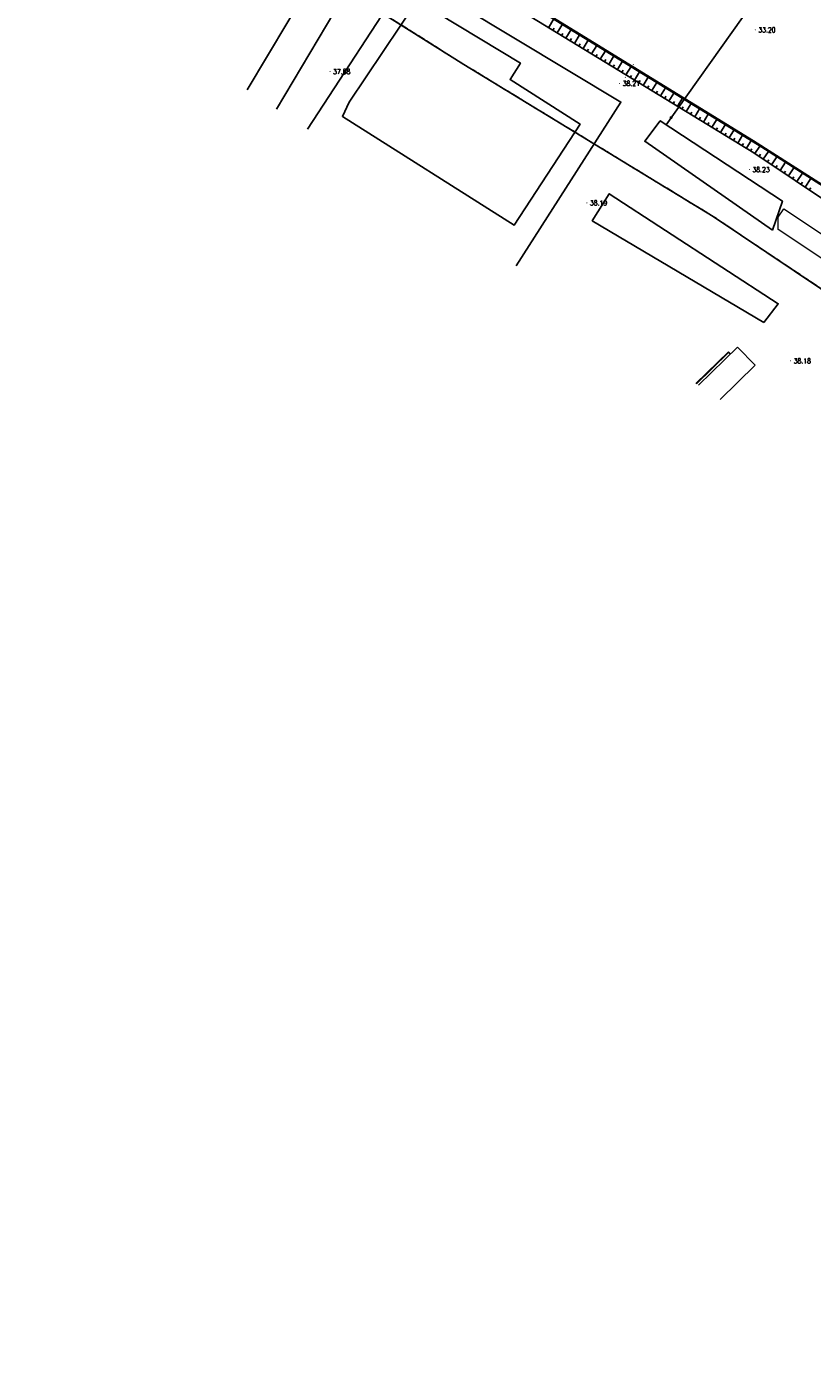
# Model space of a CAD drawing. Extents: x 39508475 to 39522402, y 3783947 to 3795549.
# Tile 170 of 256: x 39519202 to 39519513, y 3789493 to 3790025. Entities that reach past the tile are written whole.
import ezdxf
from ezdxf.enums import TextEntityAlignment as Align

# ---------------------------------------------------------------- set-up
doc = ezdxf.new("R2010")
doc.units = 0
doc.linetypes.add('X0', pattern=[4, 3, -1])
doc.layers.get('0').update_dxf_attribs({"linetype": 'CONTINUOUS'})
doc.layers.add('ASSIST', color=7, linetype='CONTINUOUS', plot=False)
for name, color, linetype in [('DMTZ', 3, 'CONTINUOUS'), ('GCD', 1, 'CONTINUOUS'), ('JCDL_JMDX_F', 231, 'CONTINUOUS'), ('JMD', 6, 'CONTINUOUS'), ('SXSS', 5, 'CONTINUOUS'), ('断面线', 2, 'CONTINUOUS')]:
    doc.layers.add(name, color=color, linetype=linetype)
doc.styles.add('HZ', font='rs', dxfattribs={"width": 0.8, "bigfont": 'hztxt'})
doc.linetypes.add('X4', pattern='A,0,-1e-09,[149,symbolx.shx,S=0.15,R=0,X=0,Y=0],-1.6', length=1.6)

# ---------------------------------------------------------------- blocks, each defined once
blk = doc.blocks.new('gc200')
at = {"const_width": 0.2}
blk.add_lwpolyline([(-0.1, 0, 1), (0.1, 0, 1)], format="xyb", close=True, dxfattribs=at)

msp = doc.modelspace()

# ---------------------------------------------------------------- linework, layer by layer
at = {"layer": 'ASSIST', "linetype": 'X4', "flags": 128}
msp.add_lwpolyline([(39519220.4249, 3790148.93411), (39519226.44684, 3790143.88427), (39519318.97595, 3790084.81765), (39519397.93353, 3790036.1861), (39519493.4512, 3789977.19283), (39519562.60763, 3789933.12469), (39519602.01098, 3789906.10896), (39519628.33954, 3789888.51791), (39519696.86054, 3789822.96705), (39519732.05856, 3789777.24234), (39519791.6452, 3789714.79979), (39519832.88284, 3789671.97832), (39519884.2425, 3789618.86594), (39519957.18975, 3789542.67725), (39520004.00021, 3789493.19343)], dxfattribs=at)
at = {"layer": 'DMTZ', "linetype": 'Continuous'}
for p, q in [((39519408.80762, 3790024.70543), (39519410.91954, 3790028.16573)), ((39519412.22194, 3790022.62158), (39519414.32282, 3790026.06381)), ((39519410.51478, 3790023.66351), (39519411.03574, 3790024.51709)), ((39519413.9291, 3790021.57965), (39519414.45006, 3790022.43323)), ((39519415.63625, 3790020.53773), (39519417.72611, 3790023.96188)), ((39519419.05057, 3790018.45388), (39519421.1294, 3790021.85996)), ((39519417.34341, 3790019.4958), (39519417.86438, 3790020.34938)), ((39519420.75773, 3790017.41195), (39519421.27869, 3790018.26553)), ((39519422.46489, 3790016.37003), (39519424.53268, 3790019.75803)), ((39519424.17205, 3790015.3281), (39519424.69301, 3790016.18168)), ((39519425.87921, 3790014.28617), (39519427.93597, 3790017.65611)), ((39519429.29352, 3790012.20232), (39519431.33926, 3790015.55418)), ((39519427.58636, 3790013.24425), (39519428.10733, 3790014.09783)), ((39519431.00068, 3790011.1604), (39519431.52165, 3790012.01398)), ((39519432.70784, 3790010.11847), (39519434.74254, 3790013.45226)), ((39519436.12216, 3790008.03462), (39519438.14583, 3790011.35033)), ((39519434.415, 3790009.07655), (39519434.93596, 3790009.93012)), ((39519437.82932, 3790006.99269), (39519438.35028, 3790007.84627)), ((39519439.53648, 3790005.95077), (39519441.54912, 3790009.24841)), ((39519441.24363, 3790004.90884), (39519441.7646, 3790005.76242)), ((39519442.95079, 3790003.86692), (39519444.9524, 3790007.14648)), ((39519446.36511, 3790001.78306), (39519448.35569, 3790005.04456)), ((39519444.65795, 3790002.82499), (39519445.17891, 3790003.67857)), ((39519448.07227, 3790000.74114), (39519448.59323, 3790001.59472)), ((39519449.77943, 3789999.69921), (39519451.75898, 3790002.94263)), ((39519451.48659, 3789998.65729), (39519452.00755, 3789999.51087)), ((39519453.19374, 3789997.61536), (39519455.16226, 3790000.84071)), ((39519454.9009, 3789996.57344), (39519455.42187, 3789997.42701)), ((39519456.60806, 3789995.53151), (39519458.56555, 3789998.73878)), ((39519458.31522, 3789994.48958), (39519458.83618, 3789995.34316)), ((39519460.02238, 3789993.44766), (39519461.96883, 3789996.63686)), ((39519463.4367, 3789991.36381), (39519465.37212, 3789994.53493)), ((39519461.72954, 3789992.40573), (39519462.2505, 3789993.25931)), ((39519465.14386, 3789990.32188), (39519465.66482, 3789991.17546)), ((39519466.85101, 3789989.27996), (39519468.77541, 3789992.43301)), ((39519468.55817, 3789988.23803), (39519469.07914, 3789989.09161)), ((39519470.26533, 3789987.1961), (39519472.17869, 3789990.33108)), ((39519471.97249, 3789986.15418), (39519472.49345, 3789987.00776)), ((39519473.67965, 3789985.11225), (39519475.58198, 3789988.22916)), ((39519475.38681, 3789984.07033), (39519475.90777, 3789984.92391)), ((39519477.09397, 3789983.0284), (39519478.98527, 3789986.12723)), ((39519480.50828, 3789980.94455), (39519482.38855, 3789984.02531)), ((39519478.80112, 3789981.98647), (39519479.32209, 3789982.84005)), ((39519482.21544, 3789979.90262), (39519482.7364, 3789980.7562)), ((39519483.9226, 3789978.8607), (39519485.79184, 3789981.92338)), ((39519485.62976, 3789977.81877), (39519486.15072, 3789978.67235)), ((39519487.33692, 3789976.77685), (39519489.19513, 3789979.82146)), ((39519489.04408, 3789975.73492), (39519489.56504, 3789976.5885)), ((39519490.73956, 3789974.67475), (39519492.72611, 3789977.64066)), ((39519492.40126, 3789973.56175), (39519492.95776, 3789974.3926)), ((39519494.06296, 3789972.44876), (39519496.10699, 3789975.5005)), ((39519497.38636, 3789970.22278), (39519499.4812, 3789973.35037)), ((39519495.72466, 3789971.33577), (39519496.28116, 3789972.16662)), ((39519499.04806, 3789969.10978), (39519499.60456, 3789969.94063)), ((39519500.70976, 3789967.99679), (39519502.85541, 3789971.20025)), ((39519502.37146, 3789966.8838), (39519502.92796, 3789967.71465)), ((39519504.03316, 3789965.7708), (39519506.22962, 3789969.05012)), ((39519505.69486, 3789964.65781), (39519506.25136, 3789965.48866)), ((39519507.35656, 3789963.54482), (39519509.60383, 3789966.89999)), ((39519509.01826, 3789962.43182), (39519509.57476, 3789963.26267)), ((39519510.67996, 3789961.31883), (39519512.97804, 3789964.74986)), ((39519512.34166, 3789960.20584), (39519512.89816, 3789961.03669))]:
    msp.add_line(p, q, dxfattribs=at)
at = {"layer": 'DMTZ', "linetype": 'Continuous', "flags": 128}
for points in [[(39519218.20956, 3790145.04249), (39519220.57862, 3790143.4639), (39519231.08751, 3790136.54235), (39519313.64611, 3790084.30576), (39519390.94459, 3790035.60773), (39519490.31292, 3789974.96051), (39519555.919, 3789931.0181), (39519601.17316, 3789894.66031)], [(39519201.57424, 3790120.07719), (39519204.0101, 3790118.45409), (39519214.81517, 3790111.33747), (39519297.63029, 3790058.93857), (39519375.13379, 3790010.11138), (39519474.14384, 3789949.68282), (39519538.14346, 3789906.8164), (39519582.38368, 3789871.27324)]]:
    msp.add_lwpolyline(points, dxfattribs=at)
at = {"layer": 'DMTZ', "color": 1, "linetype": 'X0', "flags": 128}
msp.add_lwpolyline([(39519201.57424, 3790120.07719), (39519204.0101, 3790118.45409), (39519214.81517, 3790111.33747), (39519297.63029, 3790058.93857), (39519375.13379, 3790010.11138), (39519474.14384, 3789949.68282), (39519538.14346, 3789906.8164), (39519582.38368, 3789871.27324)], dxfattribs=at)
at = {"layer": 'JCDL_JMDX_F', "linetype": 'Continuous', "lineweight": 0}
for points in [[(39519481.10129, 3789895.09972), (39519480.299, 3789895.938), (39519467.31123, 3789883.3009)], [(39519480.92278, 3789894.92466), (39519480.29268, 3789895.58303), (39519467.52551, 3789883.16058)], [(39519477.43169, 3789893.14811), (39519477.60603, 3789892.96893)], [(39519473.84811, 3789889.66129), (39519474.02245, 3789889.48211)], [(39519470.26453, 3789886.17446), (39519470.43887, 3789885.99528)]]:
    msp.add_lwpolyline(points, dxfattribs=at)
at = {"layer": 'JMD', "linetype": 'Continuous', "flags": 128}
for points in [[(39519300.79745, 3789992.34189), (39519333.84816, 3790048.11479), (39519321.41649, 3790054.20577), (39519289.04127, 3790000.04039)], [(39519395.85692, 3789930.09251), (39519437.49122, 3789995.11429), (39519353.19849, 3790046.02523), (39519313.05414, 3789984.31564)], [(39519329.65011, 3789995.15161), (39519356.59786, 3790035.41173), (39519397.58683, 3790010.60356), (39519393.47377, 3790004.08256), (39519421.27252, 3789986.36244), (39519395.06346, 3789946.16159), (39519326.91751, 3789989.44815), (39519329.65011, 3789995.15161)]]:
    msp.add_lwpolyline(points, dxfattribs=at)
at = {"layer": 'JMD', "linetype": 'Continuous', "lineweight": 0}
for points in [[(39519442.58364, 3790009.97324), (39519442.3721, 3790010.10647)], [(39519439.36356, 3790004.8606), (39519439.15202, 3790004.99384)], [(39519678.651, 3789811.324), (39519673.414, 3789805.237), (39519547.938, 3789912.614), (39519500, 3789944.50581), (39519500, 3789949.40457), (39519502.166, 3789952.669), (39519553.156, 3789918.786), (39519678.651, 3789811.324)], [(39519468.36604, 3789882.61016), (39519483.84384, 3789897.78937), (39519490.87, 3789890.625), (39519476.95944, 3789876.9828)]]:
    msp.add_lwpolyline(points, dxfattribs=at)
at = {"layer": 'JMD', "linetype": 'Continuous', "flags": 128}
for points in [[(39519497.7451, 3789944.18753), (39519447.00872, 3789979.5982), (39519453.13207, 3789987.68582), (39519501.68155, 3789955.7725)], [(39519494.3056, 3789907.50025), (39519499.98433, 3789915.01705), (39519432.91394, 3789958.73722), (39519426.16085, 3789947.99893)]]:
    msp.add_lwpolyline(points, close=True, dxfattribs=at)
at = {"layer": 'SXSS', "linetype": 'Continuous', "flags": 128}
msp.add_lwpolyline([(39519217.13077, 3790151.43122), (39519223.15271, 3790146.38138), (39519315.68183, 3790087.31475), (39519394.63941, 3790038.68321), (39519490.15708, 3789979.68994), (39519559.31351, 3789935.6218), (39519598.71686, 3789908.60607), (39519625.04542, 3789891.01502), (39519693.56641, 3789825.46415), (39519728.76444, 3789779.73945), (39519788.35108, 3789717.2969), (39519829.58872, 3789674.47542), (39519880.94838, 3789621.36304), (39519953.89562, 3789545.17436), (39519999.34908, 3789496.96454)], dxfattribs=at)
at = {"layer": '断面线', "linetype": 'Continuous', "flags": 128}
msp.add_lwpolyline([(39519509.55923, 3790061.52947), (39519485.74509, 3790028.78847), (39519455.45657, 3789986.15785)], dxfattribs=at)

# ---------------------------------------------------------------- block references
at = {"layer": 'GCD', "linetype": 'Continuous'}
ref = msp.add_blockref('gc200', (39519490.8701, 3790023.824, 33.201), dxfattribs=at)
ref.add_attrib('height', '33.20', dxfattribs={"linetype": 'Continuous', "height": 2, "style": 'HZ', "width": 0.8}).set_placement((39519492.0701, 3790023.824, 33.201), align=Align.MIDDLE_LEFT)
ref = msp.add_blockref('gc200', (39519321.9956, 3790007.27, 37.68), dxfattribs=at)
ref.add_attrib('height', '37.68', dxfattribs={"linetype": 'Continuous', "height": 2, "style": 'HZ', "width": 0.8}).set_placement((39519323.1956, 3790007.27, 37.68), align=Align.MIDDLE_LEFT)
ref = msp.add_blockref('gc200', (39519437.0152, 3790002.534, 38.21), dxfattribs=at)
ref.add_attrib('height', '38.21', dxfattribs={"linetype": 'Continuous', "height": 2, "style": 'HZ', "width": 0.8}).set_placement((39519438.2152, 3790002.534, 38.21), align=Align.MIDDLE_LEFT)
ref = msp.add_blockref('gc200', (39519488.535, 3789968.309, 38.23), dxfattribs=at)
ref.add_attrib('height', '38.23', dxfattribs={"linetype": 'Continuous', "height": 2, "style": 'HZ', "width": 0.8}).set_placement((39519489.735, 3789968.309, 38.23), align=Align.MIDDLE_LEFT)
ref = msp.add_blockref('gc200', (39519424.0017, 3789955.072, 38.19), dxfattribs=at)
ref.add_attrib('height', '38.19', dxfattribs={"linetype": 'Continuous', "height": 2, "style": 'HZ', "width": 0.8}).set_placement((39519425.2017, 3789955.072, 38.19), align=Align.MIDDLE_LEFT)
ref = msp.add_blockref('gc200', (39519504.9048, 3789892.298, 38.18), dxfattribs=at)
ref.add_attrib('height', '38.18', dxfattribs={"linetype": 'Continuous', "height": 2, "style": 'HZ', "width": 0.8}).set_placement((39519506.1048, 3789892.298, 38.18), align=Align.MIDDLE_LEFT)
at = {"layer": '断面线', "linetype": 'Continuous', "xscale": 3, "yscale": 3, "zscale": 3}
msp.add_blockref('gc200', (39519457.41917, 3789988.92018), dxfattribs=at)

doc.saveas('drawing.dxf')
